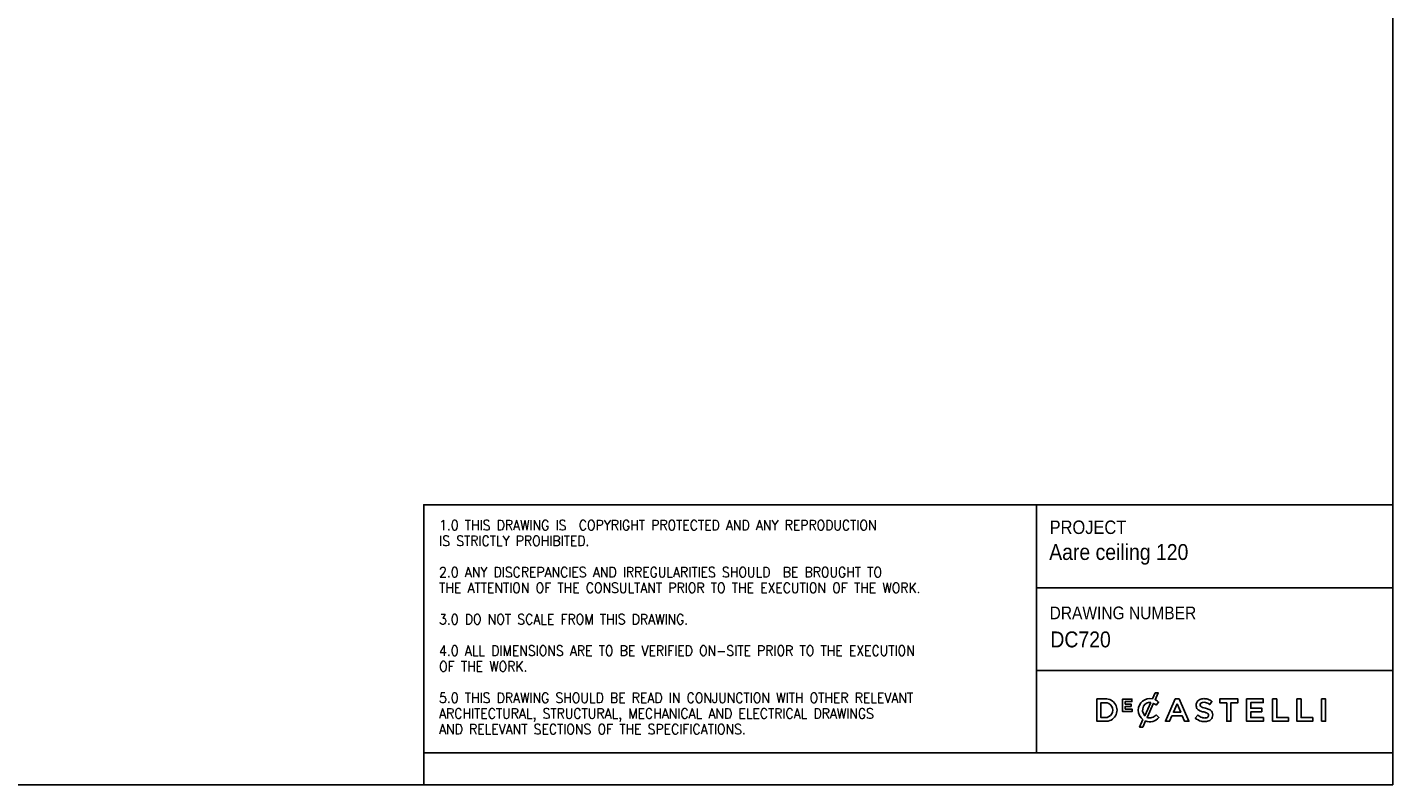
# Model space of a CAD drawing. Header units: millimetres. Extents: x 258 to 4358, y 247 to 3117.
# Tile 5 of 8: x 2210 to 4358, y 247 to 1438. Entities that reach past the tile are written whole.
import ezdxf

# ---------------------------------------------------------------- set-up
doc = ezdxf.new("R2010")
doc.units = ezdxf.units.MM
doc.header["$LTSCALE"] = 10
doc.linetypes.add('SLD-Solido', pattern=[0])
doc.layers.add('NOTE', color=3, linetype='SLD-Solido')
doc.layers.add('SCHIZZI', color=9, linetype='Continuous')
doc.styles.add('SLDTEXTSTYLE0', font='GOTHIC.TTF', dxfattribs={"width": 0.913})
doc.styles.add('SLDTEXTSTYLE1', font='romans__.ttf', dxfattribs={"width": 0.893})

msp = doc.modelspace()

# ---------------------------------------------------------------- linework, layer by layer
at = {"layer": 'SCHIZZI', "color": 7, "true_color": 0xffffff}
for p, q in [((3797.66, 687.44), (3797.66, 297.19)), ((3797.66, 556.63), (4357.89, 556.63)), ((3797.66, 426.98), (4357.91, 426.98)), ((3989.69, 377.08), (3989.57, 377.19)), ((3957.64, 364.29), (3957.64, 364.36)), ((3989.82, 352.48), (3989.94, 352.61)), ((2833.48, 297.19), (2833.48, 247.19))]:
    msp.add_line(p, q, dxfattribs=at)
for points in [[(4357.92, 247.19), (4357.72, 3117.19), (257.92, 3117.19), (257.92, 247.19)], [(3946.41, 370.21), (3946.41, 374.04), (3937.2, 374.04), (3937.2, 378.01), (3947.67, 378.01), (3947.67, 381.83), (3932.93, 381.83), (3932.93, 362.28), (3947.81, 362.28), (3947.81, 366.11), (3937.2, 366.11), (3937.2, 370.21)], [(4015.85, 382.32), (4000.35, 346.84), (4007.01, 346.84), (4010.59, 355.26), (4026.86, 355.26), (4030.39, 346.84), (4037.25, 346.84), (4021.8, 382.21), (4021.75, 382.32)], [(4018.7, 374.38), (4024.47, 361.05), (4012.99, 361.05)], [(4096.91, 376.04), (4096.91, 346.84), (4103.44, 346.84), (4103.44, 376.04), (4114.5, 376.04), (4114.5, 382.07), (4085.85, 382.07), (4085.85, 376.04)], [(4152.07, 361.7), (4152.07, 367.53), (4134.58, 367.53), (4134.58, 376.24), (4154.31, 376.24), (4154.31, 382.07), (4128.1, 382.07), (4128.1, 346.84), (4154.56, 346.84), (4154.56, 352.67), (4134.58, 352.67), (4134.58, 361.7)], [(4168.96, 382.07), (4168.96, 346.84), (4193.77, 346.84), (4193.77, 352.77), (4175.44, 352.77), (4175.44, 382.07)], [(4207.27, 382.07), (4207.27, 346.84), (4232.09, 346.84), (4232.09, 352.77), (4213.75, 352.77), (4213.75, 382.07)], [(4245.94, 346.84), (4252.41, 346.84), (4252.41, 382.07), (4245.94, 382.07)]]:
    msp.add_lwpolyline(points, close=True, dxfattribs=at)
msp.add_lwpolyline([(4357.91, 297.19), (2833.48, 297.19), (2833.48, 687.44), (4357.89, 687.44)], dxfattribs=at)
for points in [[(3965.06, 349.5, -0.2366566), (3957.64, 364.29, -0.4912249), (3980.01, 382.12), (3984.24, 391.43), (3989.13, 391.43), (3984.28, 380.78, -0.086931), (3989.69, 377.08), (3985.53, 372.28, 0.0663381), (3981.65, 375.17), (3971.57, 353.04, 0.1655168), (3979.13, 352.65, 0.1312269), (3985.77, 356.83), (3989.94, 352.61, -0.3118527), (3969.01, 347.41), (3964.68, 337.91), (3959.78, 337.91)], [(3892.44, 382.07), (3892.44, 346.84), (3905.62, 346.84, 1.0555946), (3905.62, 382.07)], [(3905.62, 352.77, 1.0217676), (3905.62, 376.14), (3898.92, 376.14), (3898.92, 352.77)], [(3977.4, 376.57, 0.3275059), (3965.81, 370.58, 0.3064575), (3967.83, 355.57)], [(4049.25, 375.47, 0.1311188), (4048.98, 369.62, 0.1847876), (4051.81, 365.04, 0.0813504), (4055.8, 362.92, 0.0253736), (4058.85, 361.97, -0.009562), (4059.46, 361.79, 0.0143707), (4060.61, 361.52, -0.0350168), (4064.54, 360.42, -0.0561266), (4066.69, 359.41, -0.1416688), (4068.03, 358, -0.1598738), (4068.25, 355.37, -0.1633528), (4067.06, 353.46, -0.144581), (4063.59, 352.12, -0.1006576), (4057.99, 352.69, -0.1170031), (4051.31, 356.65), (4047.4, 352.01, 0.1231981), (4056.6, 347.06, 0.0728853), (4063.08, 346.39, 0.1248), (4070.09, 348.36, 0.1648919), (4073.97, 352.76, 0.1911522), (4073.96, 361.27, 0.1722296), (4069.23, 365.48, 0.058826), (4063.41, 367.44, -0.0294775), (4058.94, 368.73, -0.0881481), (4056.34, 370.08, -0.1640119), (4055.23, 371.86, -0.2055022), (4055.77, 374.9, -0.1823737), (4058.94, 376.7, -0.0938067), (4063.26, 376.57, -0.1104678), (4070.06, 373.24), (4073.55, 378.15, 0.0810841), (4067.27, 381.53, 0.0784937), (4060.77, 382.51, 0.1100768), (4054.43, 381.15, 0.2034911)]]:
    msp.add_lwpolyline(points, format="xyb", close=True, dxfattribs=at)

# ---------------------------------------------------------------- texts
at = {"layer": 'NOTE', "color": 7, "true_color": 0xffffff, "attachment_point": 1}
for s, insert, char_height, style in [('1.0 THIS DRAWING IS  COPYRIGHT PROTECTED AND ANY REPRODUCTION', (2857.59, 663.5), 16, 'SLDTEXTSTYLE1'), ('PROJECT', (3818.17, 662.68), 21.167, 'SLDTEXTSTYLE0'), ('IS STRICTLY PROHIBITED.', (2857.59, 638.81), 16, 'SLDTEXTSTYLE1'), ('Aare ceiling 120', (3817.51, 625.67), 25, 'SLDTEXTSTYLE0'), ('2.0 ANY DISCREPANCIES AND IRREGULARITIES SHOULD  BE BROUGHT TO ', (2857.59, 589.42), 16, 'SLDTEXTSTYLE1'), ('THE ATTENTION OF THE CONSULTANT PRIOR TO THE EXECUTION OF THE WORK.', (2857.59, 564.72), 16, 'SLDTEXTSTYLE1'), ('3.0 DO NOT SCALE FROM THIS DRAWING.', (2857.59, 515.33), 16, 'SLDTEXTSTYLE1'), ('DRAWING NUMBER', (3818.17, 527.4), 20, 'SLDTEXTSTYLE0'), (' DC720', (3810.87, 488.19), 25, 'SLDTEXTSTYLE0'), ('4.0 ALL DIMENSIONS ARE TO BE VERIFIED ON-SITE PRIOR TO THE EXECUTION ', (2857.59, 465.95), 16, 'SLDTEXTSTYLE1'), ('OF THE WORK.', (2857.59, 441.25), 16, 'SLDTEXTSTYLE1'), ('5.0 THIS DRAWING SHOULD BE READ IN CONJUNCTION WITH OTHER RELEVANT ', (2857.59, 391.86), 16, 'SLDTEXTSTYLE1'), ('ARCHITECTURAL, STRUCTURAL, MECHANICAL AND ELECTRICAL DRAWINGS ', (2857.59, 367.17), 16, 'SLDTEXTSTYLE1'), ('AND RELEVANT SECTIONS OF THE SPECIFICATIONS.', (2857.59, 342.47), 16, 'SLDTEXTSTYLE1')]:
    msp.add_mtext(s, dxfattribs=dict(at, insert=insert, char_height=char_height, style=style))

doc.saveas('drawing.dxf')
